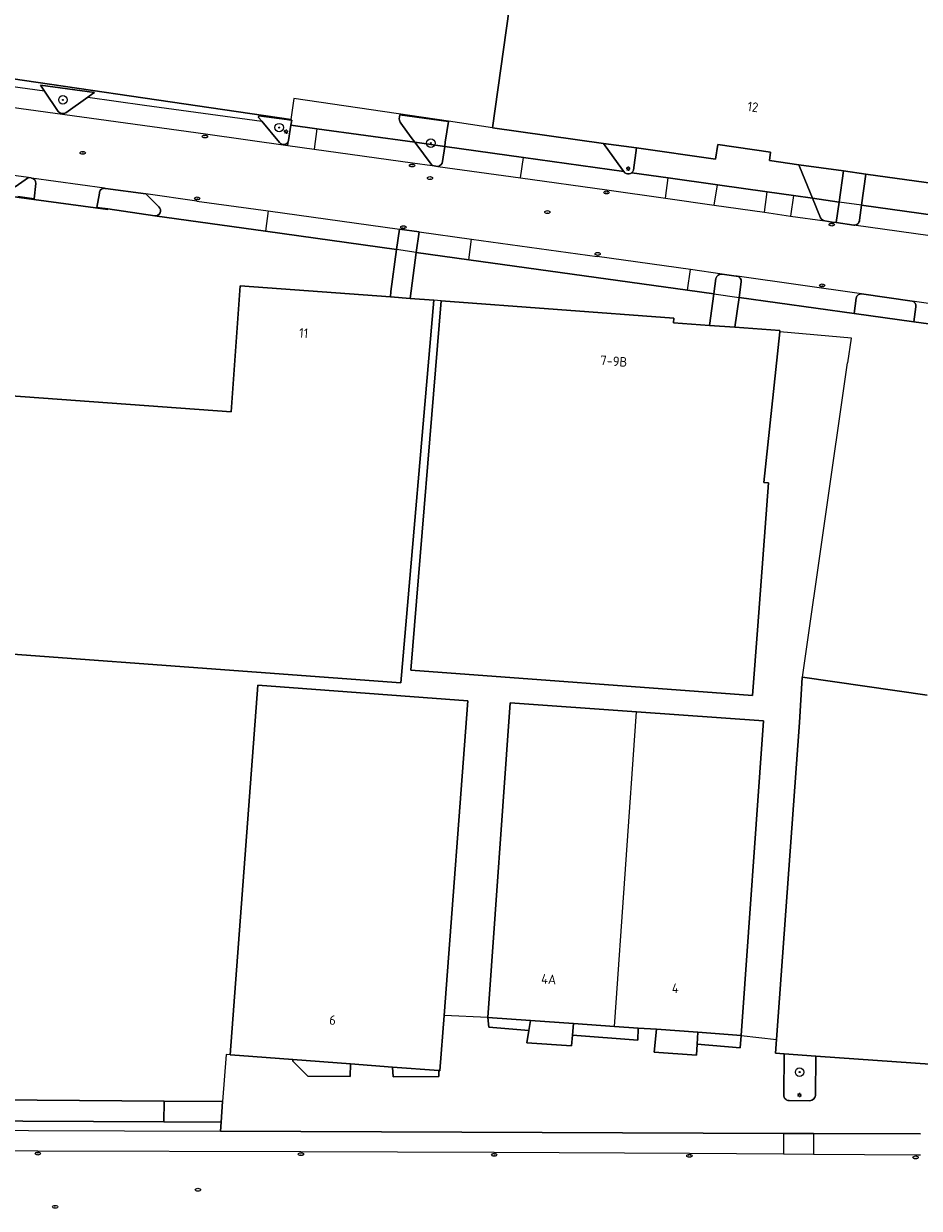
# Model space of a CAD drawing. Header units: metres. Extents: x 92650 to 117222, y 425801 to 461092.
# Tile 91 of 146: x 115553 to 115638, y 426249 to 426360. Entities that reach past the tile are written whole.
import ezdxf
from ezdxf.enums import TextEntityAlignment as Align

# ---------------------------------------------------------------- set-up
doc = ezdxf.new("R2010")
doc.units = ezdxf.units.M
doc.layers.get('0').update_dxf_attribs({"color": 253, "linetype": 'CONTINUOUS', "lineweight": 15})
for name, color, linetype, lineweight in [('B-WE-GR-BEPLANTING_CULTUUR_BODEMBEDEKKER-GV', 253, 'CONTINUOUS', 15), ('B-WE-GR-BEPLANTING_CULTUUR_HEESTERS-GV', 253, 'CONTINUOUS', 15), ('B-WE-GR-BOOM-S', 253, 'CONTINUOUS', 15), ('B-WE-IE-MEUBILAIR-S', 253, 'CONTINUOUS', 15), ('B-WE-OG-BEBOUWING-GV', 253, 'CONTINUOUS', 15), ('B-WE-OG-BEBOUWING-T18', 253, 'CONTINUOUS', 15), ('B-WE-OG-TERREIN_ERF-GV', 253, 'CONTINUOUS', 15), ('B-WE-OG-WEG-GV', 253, 'CONTINUOUS', 15), ('B-WE-VH-OPENVERHARDING_BETONELEMENT-GV', 253, 'CONTINUOUS', 15), ('B-WE-VH-OPENVERHARDING_BETONSTRAATSTEEN-GV', 253, 'CONTINUOUS', 15), ('B-WE-VH-OPENVERHARDING_TEGEL-GV', 253, 'CONTINUOUS', 15)]:
    doc.layers.add(name, color=color, linetype=linetype, lineweight=lineweight)
doc.styles.add('NLCS-ISO', font='NLCS-ISO.ttf')
doc.styles.add('NLCS-ISO-M200-T18', font='NLCS-ISO.ttf', dxfattribs={"height": 0.36})

# ---------------------------------------------------------------- blocks, each defined once
blk = doc.blocks.new('SIE-MEUBILAIR_PAAL_LICHTMAST-SO')
for points in [[(-0.62, 0), (-1, 0)], [(-0.71, 0.71), (-0.44, 0.44)], [(0, 1), (0, 0.62)], [(0.44, 0.44), (0.71, 0.71)], [(1, 0), (0.62, 0)], [(-0.71, -0.71), (-0.44, -0.44)], [(0, -0.62), (0, -1)], [(0.44, -0.44), (0.71, -0.71)]]:
    blk.add_lwpolyline(points)
blk.add_circle((0, 0), 0.5)
blk = doc.blocks.new('SIE-MEUBILAIR_PUT_KOLK-SO')
blk.add_ellipse((0, 0), major_axis=(1.25, 0), ratio=0.54)
at = {"style": 'NLCS-ISO'}
blk.add_text('klk', height=0.75, dxfattribs=at).set_placement((0.03, 0), align=Align.MIDDLE_CENTER)
blk = doc.blocks.new('SIE-MEUBILAIR_PUT_RIOOLPUT-SO')
blk.add_ellipse((0, 0), major_axis=(1.25, 0), ratio=0.54)
at = {"style": 'NLCS-ISO'}
blk.add_text('ri', height=0.75, dxfattribs=at).set_placement((-0.04, 0.07), align=Align.MIDDLE_CENTER)
blk = doc.blocks.new('SGR-BOOM_GBKN-SO')
at = {"linetype": 'ByBlock', "lineweight": 18}
h = blk.add_hatch(color=0, dxfattribs=at)
h.dxf.hatch_style = 1
edge = h.paths.add_edge_path()
edge.add_arc((0, 0), 0.25, 0, 360)
at = {"color": 0, "linetype": 'ByBlock', "lineweight": 18}
for radius in [2, 0.25]:
    blk.add_circle((0, 0), radius, dxfattribs=at)
at = {"color": 0, "linetype": 'ByBlock', "lineweight": 18, "style": 'NLCS-ISO'}
blk.add_attdef('SOORT', (2.5, 0), '', height=1.5, dxfattribs=at)

msp = doc.modelspace()

# ---------------------------------------------------------------- linework, layer by layer
at = {"layer": 'B-WE-GR-BEPLANTING_CULTUUR_BODEMBEDEKKER-GV', "transparency": 33554687, "flags": 128}
for points in [[(115557.395, 426352.068), (115559.463, 426353.54), (115559.934, 426353.875), (115560.108, 426353.999), (115554.998, 426354.688), (115555.132, 426354.489), (115555.394, 426354.1)], [(115555.394, 426354.1), (115556.679, 426352.193)], [(115592.96, 426347.481), (115593.167, 426348.9), (115590.344, 426349.292), (115591.977, 426347.087)], [(115591.977, 426347.087), (115592.528, 426347.011)], [(115553.886, 426345.953), (115552.61, 426345.097)], [(115554.17, 426345.912), (115554.116, 426345.92), (115553.886, 426345.953)], [(115552.871, 426344.173), (115554.398, 426343.953), (115554.574, 426345.412)], [(115560.564, 426344.493), (115560.332, 426343.144), (115561.364, 426342.996), (115565.79, 426342.36), (115565.945, 426342.358), (115566.093, 426342.406), (115566.217, 426342.499), (115566.305, 426342.627), (115566.347, 426342.777), (115566.339, 426342.932), (115566.281, 426343.076), (115566.18, 426343.194), (115564.964, 426344.419)], [(115564.964, 426344.419), (115561.132, 426344.933)], [(115630.13, 426341.711), (115630.409, 426343.654), (115627.883, 426344.017), (115628.647, 426342.149)], [(115629.069, 426341.862), (115629.74, 426341.766), (115630.13, 426341.711)], [(115625.208, 426263.282), (115625.169, 426259.403)], [(115628.164, 426259.36), (115628.208, 426263.072), (115625.208, 426263.282)], [(115625.672, 426258.892), (115627.648, 426258.859)]]:
    msp.add_lwpolyline(points, dxfattribs=at)
at = {"layer": 'B-WE-GR-BEPLANTING_CULTUUR_BODEMBEDEKKER-GV', "transparency": 33554687}
for points in [[(115556.679, 426352.193, 0.3144163), (115557.395, 426352.068)], [(115592.528, 426347.011, 0.3192843), (115592.96, 426347.481)], [(115554.574, 426345.412, 0.3649234), (115554.17, 426345.912)], [(115561.042, 426344.946, 0.4242864), (115560.564, 426344.493)], [(115561.132, 426344.933, 0.0544235), (115561.042, 426344.946)], [(115628.647, 426342.149, 0.196189), (115629.069, 426341.862)], [(115625.169, 426259.403, 0.4260252), (115625.672, 426258.892)], [(115627.648, 426258.859, 0.3470963), (115628.164, 426259.36)]]:
    msp.add_lwpolyline(points, format="xyb", dxfattribs=at)
at = {"layer": 'B-WE-GR-BEPLANTING_CULTUUR_BODEMBEDEKKER-GV', "transparency": 33554687, "flags": 128}
for points in [[(115578.631, 426351.387), (115578.252, 426351.438), (115575.609, 426351.795), (115575.596, 426351.639), (115575.893, 426351.28), (115577.557, 426349.266), (115577.654, 426349.165), (115577.776, 426349.096), (115577.912, 426349.065), (115578.051, 426349.073), (115578.183, 426349.121), (115578.295, 426349.204), (115578.379, 426349.316), (115578.428, 426349.447), (115578.652, 426350.9), (115578.725, 426351.37)], [(115610.288, 426346.338), (115610.427, 426346.299), (115610.572, 426346.301), (115610.71, 426346.343), (115610.822, 426346.416), (115610.831, 426346.422), (115610.925, 426346.531), (115610.984, 426346.663), (115611.262, 426348.749), (115608.161, 426349.184), (115609.945, 426346.697), (115610.073, 426346.518), (115610.166, 426346.414)], [(115572.203, 426258.792), (115566.676, 426258.834), (115566.661, 426256.861), (115572.057, 426256.833)]]:
    msp.add_lwpolyline(points, close=True, dxfattribs=at)
at = {"layer": 'B-WE-GR-BEPLANTING_CULTUUR_HEESTERS-GV', "transparency": 33554687, "flags": 128}
msp.add_lwpolyline([(115626.594, 426347.172), (115626.946, 426346.311), (115627.883, 426344.017), (115630.409, 426343.654), (115630.83, 426346.582)], close=True, dxfattribs=at)
at = {"layer": 'B-WE-OG-BEBOUWING-GV', "transparency": 33554687, "flags": 128}
for points in [[(115608.161, 426349.184), (115611.262, 426348.749), (115618.746, 426347.699), (115618.943, 426349.066), (115623.932, 426348.348), (115623.818, 426347.558), (115626.594, 426347.172), (115630.83, 426346.582), (115632.921, 426346.291), (115646.128, 426344.454), (115646.682, 426348.498), (115649.797, 426348.049), (115655.543, 426387.907), (115604.35, 426395.187), (115603.928, 426395.247), (115597.675, 426350.661)], [(115618.169, 426332.013), (115614.758, 426332.265), (115614.783, 426332.708), (115592.847, 426334.345), (115589.966, 426299.493), (115622.231, 426297.09), (115622.72, 426303.664), (115623.725, 426317.157), (115623.294, 426317.19), (115624.8, 426331.407), (115624.812, 426331.522), (115620.542, 426331.838)], [(115578.841, 426262.745), (115584.262, 426262.336), (115588.244, 426262.036), (115592.625, 426261.707), (115592.712, 426261.7), (115593.104, 426266.9), (115595.339, 426296.581), (115575.525, 426298.073), (115572.899, 426263.192), (115573.785, 426263.125)], [(115609.2, 426265.882), (115611.289, 426295.568), (115599.35, 426296.414), (115597.245, 426266.73), (115601.274, 426266.444), (115605.333, 426266.156)]]:
    msp.add_lwpolyline(points, close=True, dxfattribs=at)
for points in [[(115535.333, 426302.253), (115589.012, 426298.287), (115592.136, 426334.394), (115589.909, 426334.559), (115588.038, 426334.697), (115573.842, 426335.747), (115573, 426323.851), (115537.109, 426326.457)], [(115638.713, 426297.135), (115626.937, 426298.84), (115626.928, 426298.779), (115626.655, 426294.542), (115624.506, 426264.652), (115624.412, 426263.338), (115625.208, 426263.282), (115628.208, 426263.072), (115657.358, 426261.026), (115661.103, 426260.763), (115661.201, 426261.968), (115661.686, 426268.878), (115663.418, 426293.559)], [(115609.2, 426265.882), (115611.42, 426265.725), (115613.149, 426265.602), (115617.079, 426265.323), (115621.155, 426265.034), (115623.26, 426294.719), (115611.289, 426295.568)]]:
    msp.add_lwpolyline(points, dxfattribs=at)
at = {"layer": 'B-WE-OG-TERREIN_ERF-GV', "transparency": 33554687, "flags": 128}
for points in [[(115508.262, 426359.72), (115509.329, 426359.679), (115518.012, 426359.151), (115522.906, 426358.853), (115522.969, 426359.298), (115543.807, 426356.345), (115544.196, 426359.346), (115533.992, 426360.792), (115533.971, 426360.759), (115523.948, 426362.233), (115524.357, 426364.943), (115527.578, 426386.282), (115537.368, 426384.812), (115539.602, 426400.414), (115550.156, 426398.926), (115544.511, 426359.35), (115545.087, 426359.268), (115544.661, 426356.396), (115578.64, 426351.45)], [(115597.675, 426350.661), (115603.928, 426395.247), (115604.35, 426395.187), (115655.543, 426387.907), (115649.797, 426348.049)], [(115593.513, 426351.275), (115578.928, 426353.429), (115578.64, 426351.45), (115578.631, 426351.387), (115578.725, 426351.37), (115578.652, 426350.9), (115581.109, 426350.562), (115590.344, 426349.292), (115590.005, 426349.75)], [(115588.883, 426351.491), (115588.941, 426351.88), (115593.51, 426351.254)], [(115590.005, 426349.75), (115589.015, 426351.088)], [(115646.128, 426344.454), (115632.921, 426346.291), (115632.525, 426343.363), (115644.902, 426341.628)], [(115537.109, 426326.457), (115573, 426323.851), (115573.842, 426335.747), (115588.038, 426334.697), (115588.092, 426335.201), (115588.628, 426339.159), (115576.239, 426340.895), (115565.79, 426342.36), (115561.364, 426342.996), (115561.356, 426342.957), (115554.39, 426343.892), (115544.894, 426345.166)], [(115592.847, 426334.345), (115614.783, 426332.708), (115614.758, 426332.265), (115618.169, 426332.013), (115618.567, 426334.988), (115616.093, 426335.332), (115595.436, 426338.202), (115590.483, 426338.89), (115589.909, 426334.559), (115592.136, 426334.394)], [(115597.245, 426266.73), (115599.35, 426296.414), (115611.289, 426295.568), (115623.26, 426294.719), (115621.155, 426265.034), (115624.506, 426264.652), (115626.655, 426294.542), (115626.928, 426298.779), (115626.937, 426298.84), (115631.181, 426328.496), (115631.236, 426328.488), (115631.566, 426330.796), (115624.8, 426331.407), (115623.294, 426317.19), (115623.725, 426317.157), (115622.72, 426303.664), (115622.231, 426297.09), (115589.966, 426299.493), (115592.847, 426334.345), (115592.136, 426334.394), (115589.012, 426298.287), (115535.333, 426302.253)], [(115643.206, 426331.56), (115637.451, 426332.36), (115631.809, 426333.145), (115620.953, 426334.655), (115620.542, 426331.838), (115624.812, 426331.522), (115624.8, 426331.407)], [(115528.853, 426259.49), (115532.02, 426259.395), (115532.046, 426259.72), (115531.798, 426259.738), (115535.007, 426299.405), (115544.68, 426298.647), (115541.764, 426259.024), (115546.674, 426258.987), (115566.676, 426258.834), (115572.203, 426258.792)], [(115626.937, 426298.84), (115638.713, 426297.135)], [(115572.899, 426263.192), (115575.525, 426298.073), (115595.339, 426296.581), (115593.104, 426266.9)], [(115621.155, 426265.034), (115621.069, 426263.861), (115617.005, 426264.212), (115616.927, 426263.165), (115612.942, 426263.461), (115613.149, 426265.602), (115611.42, 426265.725), (115611.402, 426264.564), (115605.223, 426265.048), (115605.123, 426264.038), (115600.935, 426264.323), (115601.121, 426265.483), (115597.341, 426265.79), (115597.245, 426266.73), (115593.104, 426266.9), (115592.712, 426261.7), (115592.625, 426261.707), (115592.624, 426261.135), (115588.316, 426261.121), (115588.244, 426262.036), (115584.262, 426262.336), (115584.232, 426261.146), (115580.26, 426261.173), (115578.828, 426262.601), (115578.841, 426262.745), (115573.785, 426263.125), (115572.899, 426263.192), (115572.534, 426263.22), (115572.203, 426258.792), (115572.057, 426256.833), (115571.994, 426255.985), (115625.149, 426255.785), (115627.989, 426255.775), (115638.076, 426255.734)], [(115625.169, 426259.403), (115625.208, 426263.282), (115624.412, 426263.338), (115624.506, 426264.652)], [(115650.481, 426258.885), (115650.458, 426255.691), (115659.253, 426255.657), (115657.297, 426257.607), (115657.358, 426261.026), (115628.208, 426263.072), (115628.164, 426259.36)], [(115627.648, 426258.859), (115625.672, 426258.892)]]:
    msp.add_lwpolyline(points, dxfattribs=at)
at = {"layer": 'B-WE-OG-TERREIN_ERF-GV', "transparency": 33554687}
for points in [[(115589.015, 426351.088, -0.1140947), (115588.883, 426351.491)], [(115625.672, 426258.892, -0.4260252), (115625.169, 426259.403)], [(115628.164, 426259.36, -0.3470963), (115627.648, 426258.859)]]:
    msp.add_lwpolyline(points, format="xyb", dxfattribs=at)
at = {"layer": 'B-WE-OG-TERREIN_ERF-GV', "transparency": 33554687, "flags": 128}
for points in [[(115609.945, 426346.697), (115608.161, 426349.184), (115597.675, 426350.661), (115593.513, 426351.275), (115593.51, 426351.254), (115593.223, 426349.288), (115593.167, 426348.9), (115600.601, 426347.854), (115610.073, 426346.518)], [(115623.932, 426348.348), (115618.943, 426349.066), (115618.746, 426347.699), (115611.262, 426348.749), (115610.984, 426346.663), (115610.925, 426346.531), (115610.831, 426346.422), (115610.822, 426346.416), (115614.265, 426345.932), (115618.926, 426345.277), (115623.624, 426344.616), (115626.1, 426344.268), (115627.883, 426344.017), (115626.946, 426346.311), (115626.594, 426347.172), (115623.818, 426347.558)]]:
    msp.add_lwpolyline(points, close=True, dxfattribs=at)
at = {"layer": 'B-WE-OG-WEG-GV', "transparency": 33554687, "flags": 128}
msp.add_lwpolyline([(115589.015, 426351.088), (115590.005, 426349.75), (115590.344, 426349.292), (115593.167, 426348.9), (115593.223, 426349.288), (115593.51, 426351.254), (115588.941, 426351.88), (115588.883, 426351.491)], dxfattribs=at)
at = {"layer": 'B-WE-OG-WEG-GV', "transparency": 33554687}
msp.add_lwpolyline([(115588.883, 426351.491, 0.1140947), (115589.015, 426351.088)], format="xyb", dxfattribs=at)
at = {"layer": 'B-WE-VH-OPENVERHARDING_BETONELEMENT-GV', "transparency": 33554687, "flags": 128}
for points in [[(115605.223, 426265.048), (115605.333, 426266.156), (115601.274, 426266.444), (115601.121, 426265.483), (115600.935, 426264.323), (115605.123, 426264.038)], [(115617.005, 426264.212), (115617.079, 426265.323), (115613.149, 426265.602), (115612.942, 426263.461), (115616.927, 426263.165)], [(115566.661, 426256.861), (115566.676, 426258.834), (115546.674, 426258.987), (115546.658, 426256.965)]]:
    msp.add_lwpolyline(points, close=True, dxfattribs=at)
at = {"layer": 'B-WE-VH-OPENVERHARDING_BETONSTRAATSTEEN-GV', "transparency": 33554687, "flags": 128}
for points in [[(115518.012, 426359.151), (115509.329, 426359.679), (115508.262, 426359.72), (115508.259, 426359.648), (115508.214, 426358.891), (115506.975, 426357.687), (115509.018, 426357.667), (115514.54, 426357.625), (115517.417, 426357.433), (115530.895, 426355.592), (115548.803, 426353.073), (115570.569, 426350.083), (115578.364, 426348.991), (115578.428, 426349.447), (115578.379, 426349.316), (115578.295, 426349.204), (115578.183, 426349.121), (115578.051, 426349.073), (115577.912, 426349.065), (115577.776, 426349.096), (115577.654, 426349.165), (115577.557, 426349.266), (115575.893, 426351.28)], [(115555.394, 426354.1), (115555.132, 426354.489), (115554.998, 426354.688), (115560.108, 426353.999), (115559.934, 426353.875), (115559.463, 426353.54), (115564.83, 426352.802), (115575.893, 426351.28), (115575.596, 426351.639), (115575.609, 426351.795), (115578.252, 426351.438), (115578.631, 426351.387), (115578.64, 426351.45), (115544.661, 426356.396), (115545.087, 426359.268), (115544.511, 426359.35), (115544.504, 426359.302), (115544.196, 426359.346), (115543.807, 426356.345), (115522.969, 426359.298), (115522.906, 426358.853), (115518.012, 426359.151)], [(115556.679, 426352.193), (115555.394, 426354.1), (115544.814, 426355.556), (115522.953, 426358.488), (115518.012, 426359.151)], [(115559.463, 426353.54), (115557.395, 426352.068)], [(115581.109, 426350.562), (115578.652, 426350.9), (115578.428, 426349.447)], [(115578.364, 426348.991), (115580.84, 426348.644)], [(115592.528, 426347.011), (115600.331, 426345.935), (115600.601, 426347.854), (115593.167, 426348.9), (115592.96, 426347.481)], [(115600.331, 426345.935), (115608.474, 426344.812), (115613.997, 426344.021), (115614.265, 426345.932), (115610.822, 426346.416), (115610.71, 426346.343), (115610.572, 426346.301), (115610.427, 426346.299), (115610.288, 426346.338), (115610.166, 426346.414), (115610.073, 426346.518), (115600.601, 426347.854)], [(115552.61, 426345.097), (115553.886, 426345.953), (115547.49, 426346.826)], [(115592.528, 426347.011), (115591.977, 426347.087)], [(115540.891, 426345.702), (115544.894, 426345.166), (115554.39, 426343.892)], [(115553.886, 426345.953), (115554.116, 426345.92), (115554.17, 426345.912)], [(115561.042, 426344.946), (115554.17, 426345.912)], [(115613.997, 426344.021), (115618.591, 426343.363), (115618.926, 426345.277), (115614.265, 426345.932)], [(115554.574, 426345.412), (115554.398, 426343.953), (115554.39, 426343.892), (115561.356, 426342.957), (115561.364, 426342.996)], [(115561.364, 426342.996), (115560.332, 426343.144), (115560.564, 426344.493)], [(115561.132, 426344.933), (115564.964, 426344.419)], [(115569.764, 426343.747), (115564.964, 426344.419), (115566.18, 426343.194), (115566.281, 426343.076), (115566.339, 426342.932), (115566.347, 426342.777), (115566.305, 426342.627), (115566.217, 426342.499), (115566.093, 426342.406), (115565.945, 426342.358), (115565.79, 426342.36), (115576.239, 426340.895)], [(115618.591, 426343.363), (115623.346, 426342.682), (115623.624, 426344.616), (115618.926, 426345.277)], [(115626.1, 426344.268), (115623.624, 426344.616)], [(115554.398, 426343.953), (115552.871, 426344.173)], [(115569.764, 426343.747), (115576.508, 426342.811), (115588.889, 426341.093), (115590.742, 426340.849), (115595.694, 426340.16), (115607.573, 426338.506)], [(115626.1, 426344.268), (115625.82, 426342.327), (115629.069, 426341.862)], [(115628.647, 426342.149), (115627.883, 426344.017), (115626.1, 426344.268)], [(115644.902, 426341.628), (115632.525, 426343.363), (115632.331, 426341.937)], [(115576.508, 426342.811), (115576.239, 426340.895), (115588.628, 426339.159), (115588.889, 426341.093)], [(115623.346, 426342.682), (115625.82, 426342.327)], [(115827.855, 426314.223), (115814.499, 426315.952), (115794.651, 426318.687), (115772.023, 426321.856), (115752.545, 426324.524), (115714.128, 426329.954), (115695.458, 426332.562), (115673.561, 426335.637), (115651.302, 426338.732), (115644.628, 426339.671), (115631.784, 426341.478), (115630.13, 426341.711), (115629.74, 426341.766), (115629.069, 426341.862)], [(115590.742, 426340.849), (115590.483, 426338.89), (115595.436, 426338.202), (115595.694, 426340.16)], [(115595.436, 426338.202), (115616.093, 426335.332), (115616.363, 426337.274), (115607.573, 426338.506)], [(115619.352, 426336.855), (115616.363, 426337.274)], [(115619.352, 426336.855), (115620.668, 426336.671)], [(115632.528, 426334.994), (115620.779, 426336.655)], [(115616.093, 426335.332), (115618.567, 426334.988), (115618.76, 426336.431)], [(115621.168, 426336.13), (115620.953, 426334.655), (115631.809, 426333.145), (115632.004, 426334.591)], [(115632.528, 426334.994), (115637.309, 426334.306)], [(115643.473, 426333.418), (115637.309, 426334.306)], [(115637.646, 426333.763), (115637.451, 426332.36), (115643.206, 426331.56)], [(115625.149, 426255.785), (115571.994, 426255.985)], [(115627.989, 426255.775), (115625.149, 426255.785), (115625.142, 426253.858), (115627.974, 426253.838)], [(115638.076, 426255.734), (115627.989, 426255.775), (115627.974, 426253.838), (115637.626, 426253.769), (115638.076, 426253.766)], [(115533.034, 426254.194), (115535.636, 426254.193), (115554.756, 426254.125), (115579.598, 426254.074), (115597.838, 426254.02), (115616.269, 426253.921), (115625.142, 426253.858)]]:
    msp.add_lwpolyline(points, dxfattribs=at)
at = {"layer": 'B-WE-VH-OPENVERHARDING_BETONSTRAATSTEEN-GV', "transparency": 33554687}
for points in [[(115557.395, 426352.068, -0.3144163), (115556.679, 426352.193)], [(115592.96, 426347.481, -0.3192843), (115592.528, 426347.011)], [(115554.17, 426345.912, -0.3649234), (115554.574, 426345.412)], [(115560.564, 426344.493, -0.4242864), (115561.042, 426344.946)], [(115561.042, 426344.946, -0.0544235), (115561.132, 426344.933)], [(115629.069, 426341.862, -0.196189), (115628.647, 426342.149)], [(115632.331, 426341.937, -0.4294417), (115631.784, 426341.478)], [(115618.76, 426336.431, -0.3582378), (115619.352, 426336.855)], [(115620.668, 426336.671, -0.054226), (115620.779, 426336.655)], [(115620.779, 426336.655, -0.3565932), (115621.168, 426336.13)], [(115632.004, 426334.591, -0.3419111), (115632.528, 426334.994)], [(115637.309, 426334.306, -0.3564396), (115637.646, 426333.763)]]:
    msp.add_lwpolyline(points, format="xyb", dxfattribs=at)
at = {"layer": 'B-WE-VH-OPENVERHARDING_BETONSTRAATSTEEN-GV', "transparency": 33554687, "flags": 128}
for points in [[(115580.84, 426348.644), (115590.12, 426347.343), (115591.977, 426347.087), (115590.344, 426349.292), (115581.109, 426350.562)], [(115601.274, 426266.444), (115597.245, 426266.73), (115597.341, 426265.79), (115601.121, 426265.483)], [(115611.42, 426265.725), (115609.2, 426265.882), (115605.333, 426266.156), (115605.223, 426265.048), (115611.402, 426264.564)], [(115617.079, 426265.323), (115617.005, 426264.212), (115621.069, 426263.861), (115621.155, 426265.034)], [(115584.262, 426262.336), (115578.841, 426262.745), (115578.828, 426262.601), (115580.26, 426261.173), (115584.232, 426261.146)], [(115588.244, 426262.036), (115588.316, 426261.121), (115592.624, 426261.135), (115592.625, 426261.707)], [(115541.753, 426256.99), (115541.764, 426259.024), (115541.758, 426259.024), (115535.782, 426259.453), (115535.733, 426256.581), (115535.725, 426256.122), (115571.994, 426255.985), (115572.057, 426256.833), (115566.661, 426256.861), (115546.658, 426256.965)]]:
    msp.add_lwpolyline(points, close=True, dxfattribs=at)
at = {"layer": 'B-WE-VH-OPENVERHARDING_TEGEL-GV', "transparency": 33554687, "flags": 128}
for points in [[(115632.525, 426343.363), (115632.921, 426346.291), (115630.83, 426346.582), (115630.409, 426343.654)], [(115632.331, 426341.937), (115632.525, 426343.363), (115630.409, 426343.654), (115630.13, 426341.711)], [(115590.483, 426338.89), (115590.742, 426340.849), (115588.889, 426341.093), (115588.628, 426339.159)], [(115630.13, 426341.711), (115631.784, 426341.478)], [(115620.668, 426336.671), (115619.352, 426336.855)], [(115618.76, 426336.431), (115618.567, 426334.988), (115620.953, 426334.655), (115621.168, 426336.13)], [(115618.567, 426334.988), (115618.169, 426332.013), (115620.542, 426331.838), (115620.953, 426334.655)], [(115632.004, 426334.591), (115631.809, 426333.145), (115637.451, 426332.36), (115637.646, 426333.763)], [(115637.309, 426334.306), (115632.528, 426334.994)]]:
    msp.add_lwpolyline(points, dxfattribs=at)
at = {"layer": 'B-WE-VH-OPENVERHARDING_TEGEL-GV', "transparency": 33554687}
for points in [[(115631.784, 426341.478, 0.4294417), (115632.331, 426341.937)], [(115619.352, 426336.855, 0.3582378), (115618.76, 426336.431)], [(115620.779, 426336.655, 0.054226), (115620.668, 426336.671)], [(115621.168, 426336.13, 0.3565932), (115620.779, 426336.655)], [(115632.528, 426334.994, 0.3419111), (115632.004, 426334.591)], [(115637.646, 426333.763, 0.3564396), (115637.309, 426334.306)]]:
    msp.add_lwpolyline(points, format="xyb", dxfattribs=at)
at = {"layer": 'B-WE-VH-OPENVERHARDING_TEGEL-GV', "transparency": 33554687, "flags": 128}
msp.add_lwpolyline([(115588.038, 426334.697), (115589.909, 426334.559), (115590.483, 426338.89), (115588.628, 426339.159), (115588.092, 426335.201)], close=True, dxfattribs=at)

# ---------------------------------------------------------------- block references
at = {"layer": 'B-WE-GR-BOOM-S', "transparency": 33554687, "xscale": 0.2, "yscale": 0.2, "zscale": 0.2}
for p in [(115557.123, 426353.287), (115577.545, 426350.672), (115591.86, 426349.205), (115626.676, 426261.563)]:
    msp.add_blockref('SGR-BOOM_GBKN-SO', p, dxfattribs=at)
at = {"layer": 'B-WE-IE-MEUBILAIR-S', "transparency": 33554687, "xscale": 0.2, "yscale": 0.2, "zscale": 0.2}
for name, p in [('SIE-MEUBILAIR_PAAL_LICHTMAST-SO', (115578.194, 426350.292)), ('SIE-MEUBILAIR_PUT_KOLK-SO', (115570.535, 426349.835)), ('SIE-MEUBILAIR_PUT_RIOOLPUT-SO', (115558.996, 426348.287)), ('SIE-MEUBILAIR_PUT_KOLK-SO', (115590.086, 426347.095)), ('SIE-MEUBILAIR_PAAL_LICHTMAST-SO', (115610.489, 426346.807)), ('SIE-MEUBILAIR_PUT_RIOOLPUT-SO', (115591.78, 426345.916)), ('SIE-MEUBILAIR_PUT_KOLK-SO', (115608.439, 426344.564)), ('SIE-MEUBILAIR_PUT_KOLK-SO', (115569.798, 426343.995)), ('SIE-MEUBILAIR_PUT_RIOOLPUT-SO', (115602.859, 426342.704)), ('SIE-MEUBILAIR_PUT_KOLK-SO', (115589.267, 426341.278)), ('SIE-MEUBILAIR_PUT_KOLK-SO', (115629.705, 426341.518)), ('SIE-MEUBILAIR_PUT_KOLK-SO', (115607.608, 426338.754)), ('SIE-MEUBILAIR_PUT_KOLK-SO', (115628.798, 426335.783)), ('SIE-MEUBILAIR_PAAL_LICHTMAST-SO', (115626.662, 426259.401)), ('SIE-MEUBILAIR_PUT_KOLK-SO', (115554.755, 426253.875)), ('SIE-MEUBILAIR_PUT_KOLK-SO', (115579.598, 426253.824)), ('SIE-MEUBILAIR_PUT_KOLK-SO', (115597.837, 426253.77)), ('SIE-MEUBILAIR_PUT_KOLK-SO', (115616.267, 426253.671)), ('SIE-MEUBILAIR_PUT_KOLK-SO', (115637.625, 426253.519)), ('SIE-MEUBILAIR_PUT_RIOOLPUT-SO', (115569.87, 426250.47)), ('SIE-MEUBILAIR_PUT_RIOOLPUT-SO', (115556.39, 426248.85))]:
    msp.add_blockref(name, p, dxfattribs=at)

# ---------------------------------------------------------------- texts
at = {"layer": 'B-WE-OG-BEBOUWING-T18', "transparency": 33554687, "style": 'NLCS-ISO-M200-T18'}
for s, rotation, p in [('12', 351.9, (115622.264, 426352.627)), ('11', 355.8, (115579.852, 426331.292)), ('7-9B', 355.7, (115609.127, 426328.64)), ('4A', 355.9, (115602.989, 426270.332)), ('4', 355.9, (115614.944, 426269.484)), ('6', 355.7, (115582.586, 426266.473))]:
    msp.add_text(s, height=0.9, rotation=rotation, dxfattribs=at).set_placement(p, align=Align.MIDDLE)

doc.saveas('drawing.dxf')
